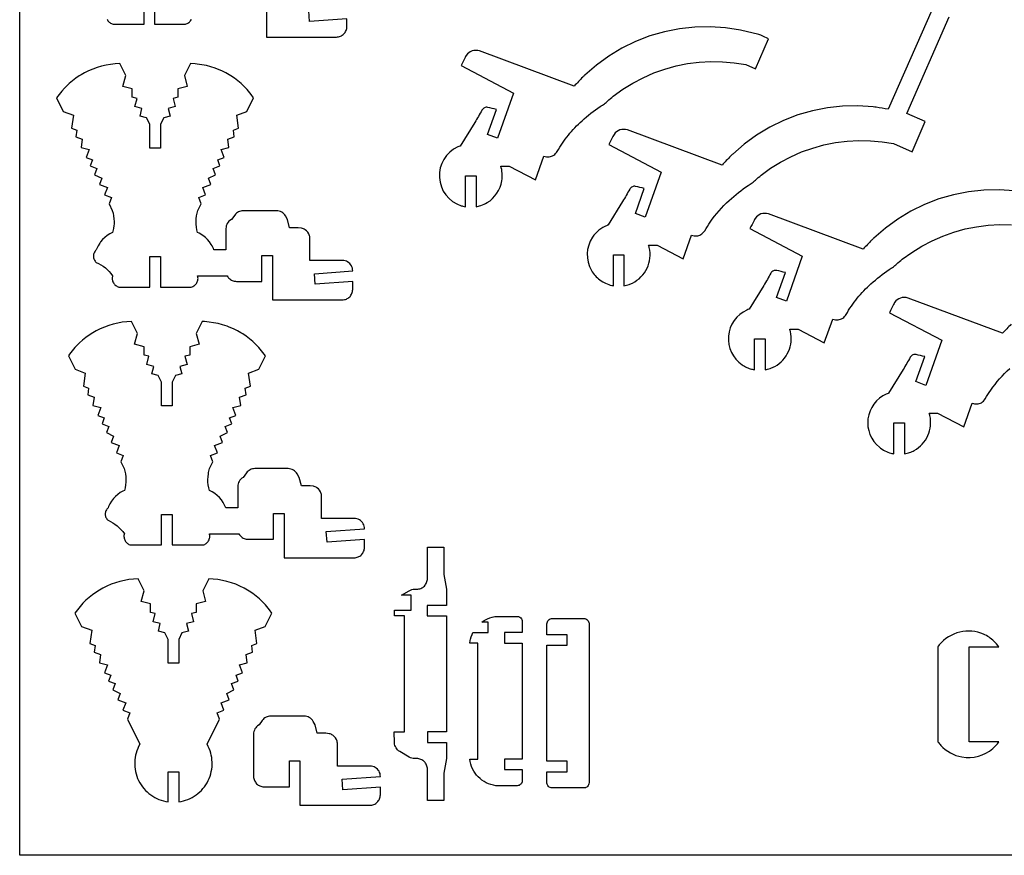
# Model space of a CAD drawing. Extents: x -403 to 467, y -286 to 186.
# Tile 1 of 4: x -403 to -123, y -286 to -48. Entities that reach past the tile are written whole.
import ezdxf

# ---------------------------------------------------------------- set-up
doc = ezdxf.new("R2010")
doc.units = 0
doc.header["$MEASUREMENT"] = 0
doc.layers.get('0').update_dxf_attribs({"linetype": 'CONTINUOUS'})
doc.layers.add('SECTIONCUTEDGES', color=18, linetype='CONTINUOUS')

msp = doc.modelspace()

# ---------------------------------------------------------------- linework, layer by layer
msp.add_lwpolyline([(466.61, 185.51), (466.61, -286.13), (-403.48, -286.13), (-403.48, 185.51)], close=True)
at = {"layer": 'SECTIONCUTEDGES'}
for points in [[(-378.6, -48.18), (-378.48, -48.41), (-378.35, -48.62), (-378.19, -48.83), (-378.01, -49.01), (-377.82, -49.17), (-377.61, -49.32), (-377.38, -49.44), (-377.15, -49.54), (-376.9, -49.62), (-368.09, -49.62), (-368.09, -40.94)], [(-365.09, -40.94), (-365.09, -49.62), (-356.28, -49.62), (-356.04, -49.54), (-355.8, -49.44), (-355.58, -49.32), (-355.37, -49.17), (-355.18, -49.01), (-355, -48.83), (-354.84, -48.62), (-354.7, -48.41), (-354.59, -48.18)], [(-333.21, -40.61), (-333.21, -53.26), (-313.31, -53.26), (-313.01, -53.25), (-312.71, -53.2), (-312.42, -53.13), (-312.15, -53.03), (-311.89, -52.9), (-311.64, -52.75), (-311.41, -52.58), (-311.2, -52.39), (-311.01, -52.17), (-310.83, -51.94), (-310.68, -51.7), (-310.56, -51.44), (-310.46, -51.16), (-310.38, -50.87), (-310.34, -50.58), (-310.32, -50.27), (-310.32, -48.06), (-320.98, -48.84), (-321.2, -45.82)]]:
    msp.add_lwpolyline(points, dxfattribs=at)
for points in [[(-143.7, -45.4), (-156.17, -73.8, -0.002171), (-159.61, -73.25, 0.013028), (-160.47, -73.13), (-164.82, -72.84), (-169.17, -72.93), (-173.5, -73.39), (-177.77, -74.23), (-181.95, -75.44), (-186.02, -77), (-189.93, -78.91), (-193.66, -81.15), (-197.18, -83.71), (-200.47, -86.56, 0.013028), (-201.09, -87.18, -0.002171), (-203.5, -89.69), (-230.45, -79.71, 0.161142), (-232.6, -79.71, 0.167596), (-234.25, -80.97, 0.03262), (-234.58, -81.54, -0.002417), (-235.74, -83.88), (-220.84, -91.75), (-225.38, -104.56), (-228.17, -103.45), (-225.66, -96.37, 0.000984), (-228.12, -95.78, 0.161021), (-229.04, -95.86, 0.167951), (-229.8, -96.55, -0.009744), (-231.81, -100.08), (-235.95, -106.76, -0.129096), (-236.1, -106.83, 0.054431), (-236.25, -106.87, 0.148247), (-240.38, -110.24, 0.286429), (-240.71, -119.68, 0.104197), (-238.28, -122.4, 0.101482), (-234.87, -123.96, 0.013414), (-234.66, -124.01, -0.004471), (-234.45, -124.04), (-234.45, -115.21), (-231.45, -115.21), (-231.45, -124.04, 0.023544), (-229.96, -123.65, 0.03569), (-229.02, -123.27, 0.169973), (-224.86, -119.08, 0.169094), (-224.21, -113.18, 0.017201), (-224.31, -112.82, -0.005733), (-224.41, -112.47), (-222.02, -112.47), (-214.57, -116.4), (-212.18, -109.67, 0.09929), (-210.75, -109.86, 0.116244), (-209.57, -109.49, 0.12564), (-208.45, -108.39, -0.015905), (-206.88, -105.95, -0.056835), (-201.47, -99.76, -0.035533), (-196.08, -95.5, -0.013715), (-195.49, -95.13, 0.024577), (-194.91, -94.74, 0.026089), (-194.01, -93.99, -0.020061), (-192.36, -92.59), (-189.67, -90.63), (-186.84, -88.87), (-183.89, -87.32), (-180.84, -85.98), (-177.7, -84.86), (-174.49, -83.98), (-171.23, -83.32), (-167.92, -82.9), (-164.6, -82.72), (-161.27, -82.78), (-157.95, -83.08), (-154.66, -83.61), (-149.4, -85.91), (-145.65, -77.34), (-150.91, -75.04), (-138.87, -47.51)], [(-120.29, -97.05), (-124.64, -96.76), (-128.99, -96.85), (-133.32, -97.31), (-137.59, -98.15), (-141.77, -99.35), (-145.84, -100.92), (-149.75, -102.83), (-153.48, -105.07), (-157, -107.63), (-160.29, -110.48, 0.013028), (-160.91, -111.09, -0.002171), (-163.32, -113.61), (-190.27, -103.63, 0.161142), (-192.42, -103.63, 0.167596), (-194.07, -104.89, 0.03262), (-194.4, -105.45, -0.002417), (-195.56, -107.8), (-180.66, -115.67), (-185.2, -128.48), (-187.99, -127.36), (-185.48, -120.29, 0.000984), (-187.94, -119.7, 0.161021), (-188.86, -119.78, 0.167951), (-189.62, -120.47, -0.009744), (-191.63, -123.99), (-195.77, -130.68, -0.104608), (-195.9, -130.75, 0.035992), (-196.45, -130.95, 0.271691), (-201.69, -138.38, 0.272097), (-197.77, -146.56, 0.041095), (-196.49, -147.28, 0.04113), (-195.11, -147.78, 0.017881), (-194.69, -147.87, -0.00596), (-194.26, -147.96), (-194.26, -139.12), (-191.26, -139.12), (-191.26, -147.96, 0.022698), (-189.8, -147.57, 0.051188), (-188.47, -146.99, 0.160914), (-184.59, -142.75, 0.163128), (-184.03, -137.1, 0.017201), (-184.13, -136.74, -0.005733), (-184.23, -136.38), (-181.84, -136.38), (-174.39, -140.32), (-172, -133.59, 0.110316), (-170.47, -133.75, 0.121881), (-169.16, -133.27, 0.112814), (-168.19, -132.24, -0.038886), (-165, -127.6, -0.039453), (-161.1, -123.5, -0.033728), (-155.9, -119.42, -0.013715), (-155.31, -119.05, 0.024577), (-154.73, -118.66, 0.026089), (-153.83, -117.91, -0.020061), (-152.18, -116.51), (-149.49, -114.55), (-146.66, -112.79), (-143.71, -111.24), (-140.66, -109.9), (-137.52, -108.78), (-134.31, -107.89), (-131.05, -107.24), (-127.74, -106.82), (-124.42, -106.64), (-121.09, -106.7)], [(-121.21, -135.01, -0.002171), (-123.62, -137.52), (-150.56, -127.54, 0.161142), (-152.72, -127.54, 0.167596), (-154.37, -128.8, 0.03262), (-154.69, -129.37, -0.002417), (-155.86, -131.71), (-140.96, -139.58), (-145.5, -152.39), (-148.29, -151.28), (-145.78, -144.21, 0.000984), (-148.24, -143.62, 0.161021), (-149.16, -143.7, 0.167951), (-149.92, -144.39, -0.009744), (-151.93, -147.91), (-156.07, -154.6, -0.104608), (-156.2, -154.67, 0.035992), (-156.75, -154.87, 0.259424), (-161.95, -161.89, 0.259758), (-158.72, -169.99, 0.052586), (-157.15, -171.02, 0.052673), (-155.41, -171.69, 0.017881), (-154.99, -171.79, -0.00596), (-154.56, -171.88), (-154.56, -163.04), (-151.56, -163.04), (-151.56, -171.88, 0.022698), (-150.1, -171.49, 0.051188), (-148.77, -170.91, 0.160914), (-144.89, -166.66, 0.163128), (-144.33, -161.01, 0.017201), (-144.43, -160.65, -0.005733), (-144.53, -160.3), (-142.14, -160.3), (-134.69, -164.23), (-132.3, -157.5, 0.09929), (-130.87, -157.69, 0.116244), (-129.68, -157.33, 0.12564), (-128.57, -156.23, -0.015905), (-127, -153.79, -0.056835), (-121.58, -147.59, -0.035533)]]:
    msp.add_lwpolyline(points, format="xyb", dxfattribs=at)
for points in [[(-276.54, -101.56), (-276.54, -92.73), (-273.54, -92.73), (-273.54, -101.56, 0.020963), (-272.23, -101.22, 0.061647), (-270.38, -100.39, 0.220567), (-266.21, -94.16, 0.114184), (-266.5, -89.98), (-264.11, -89.98), (-256.66, -93.92), (-254.28, -87.19, 0.110316), (-252.74, -87.36, 0.121881), (-251.43, -86.87, 0.112814), (-250.47, -85.84, -0.038886), (-247.27, -81.2, -0.039453), (-243.37, -77.1, -0.033728), (-238.17, -73.02, -0.013715), (-237.58, -72.65, 0.024577), (-237, -72.26, 0.026089), (-236.11, -71.51, -0.020061), (-234.46, -70.11), (-231.76, -68.15), (-228.93, -66.39), (-225.99, -64.84), (-222.94, -63.5), (-219.8, -62.38), (-216.59, -61.49), (-213.32, -60.84), (-210.02, -60.42), (-206.69, -60.24), (-203.36, -60.3), (-200.04, -60.59), (-196.75, -61.13), (-194.02, -62.33), (-190.27, -53.75, -0.004535), (-192.45, -52.77, 0.027218), (-193, -52.55), (-198.26, -51.32), (-202.57, -50.65), (-206.91, -50.36), (-211.26, -50.45), (-215.59, -50.91), (-219.86, -51.75), (-224.05, -52.95), (-228.11, -54.52), (-232.02, -56.43), (-235.75, -58.67), (-239.28, -61.23), (-242.56, -64.08, 0.013028), (-243.18, -64.7, -0.002171), (-245.59, -67.21), (-272.54, -57.23, 0.161142), (-274.69, -57.23, 0.167596), (-276.34, -58.49, 0.03262), (-276.67, -59.06, -0.002417), (-277.83, -61.4), (-262.93, -69.27), (-267.48, -82.08), (-270.26, -80.97), (-267.75, -73.89, 0.000984), (-270.22, -73.3, 0.161021), (-271.13, -73.38, 0.167951), (-271.89, -74.07, -0.009744), (-273.91, -77.6), (-278.05, -84.28, -0.104608), (-278.18, -84.35, 0.035992), (-278.73, -84.55, 0.3096), (-283.99, -93.24, 0.310426), (-277.79, -101.26, 0.017896), (-277.3, -101.4, 0.01187)], [(-124.66, -253.83), (-133.1, -253.83), (-133.1, -226.8), (-124.66, -226.8, 0.038073), (-126.09, -225.21, 0.086225), (-129.06, -223.22, 0.165526), (-135.83, -222.61, 0.163078), (-141.67, -226.28, -0.003274), (-142, -226.68, 0.092926), (-142.07, -226.8), (-142.07, -253.83, 0.085175), (-142.01, -253.94, 0.019014), (-141.24, -254.84, 0.164246), (-135.21, -258.14, 0.225008), (-126.4, -255.73, 0.029293), (-125.61, -254.96, 0.021768)]]:
    msp.add_lwpolyline(points, format="xyb", close=True, dxfattribs=at)
for points in [[(-382.03, -117.02), (-381.87, -117.21), (-381.69, -117.39), (-381, -117.72), (-380.34, -118.1), (-379.71, -118.52), (-379.1, -118.99), (-378.53, -119.49), (-378, -120.03), (-377.5, -120.61), (-377.04, -121.23), (-377.1, -121.48), (-377.14, -121.73), (-377.15, -121.98), (-377.13, -122.24), (-377.09, -122.49), (-377.02, -122.73), (-376.93, -122.97), (-376.82, -123.2), (-376.68, -123.42), (-376.52, -123.62), (-376.35, -123.81), (-376.15, -123.97), (-375.94, -124.11), (-375.72, -124.24), (-375.49, -124.34), (-375.24, -124.41), (-366.43, -124.41), (-366.43, -115.74), (-363.43, -115.74), (-363.43, -124.41), (-354.62, -124.41), (-354.37, -124.34), (-354.14, -124.24), (-353.91, -124.11), (-353.71, -123.97), (-353.51, -123.81), (-353.34, -123.62), (-353.18, -123.42), (-353.04, -123.2), (-352.92, -122.97), (-352.83, -122.73), (-352.77, -122.49), (-352.73, -122.24), (-352.71, -121.98), (-352.72, -121.73), (-352.76, -121.48), (-352.82, -121.23), (-344.4, -121.23), (-344.25, -121.48), (-344.08, -121.71), (-343.89, -121.92), (-343.67, -122.11), (-343.44, -122.29), (-343.2, -122.44), (-342.94, -122.56), (-342.66, -122.66), (-342.38, -122.74), (-342.08, -122.78), (-341.77, -122.8), (-334.54, -122.8), (-334.54, -115.41), (-331.54, -115.41), (-331.54, -128.06), (-311.65, -128.06), (-311.34, -128.04), (-311.05, -128), (-310.76, -127.92), (-310.48, -127.82), (-310.22, -127.7), (-309.98, -127.55), (-309.75, -127.38), (-309.53, -127.18), (-309.34, -126.97), (-309.17, -126.74), (-309.02, -126.49), (-308.89, -126.23), (-308.79, -125.96), (-308.72, -125.67), (-308.68, -125.37), (-308.66, -125.07), (-308.66, -122.86), (-319.32, -123.64), (-319.54, -120.62), (-308.66, -119.82), (-308.68, -119.44), (-308.76, -119.06), (-308.88, -118.7), (-309.05, -118.35), (-309.26, -118.03), (-309.51, -117.74), (-309.8, -117.49), (-310.12, -117.27), (-310.46, -117.1), (-310.83, -116.98), (-311.2, -116.9), (-311.59, -116.88), (-320.86, -116.88), (-320.86, -110.62), (-320.87, -110.34), (-320.91, -110.06), (-320.97, -109.8), (-321.06, -109.54), (-321.17, -109.29), (-321.44, -108.84), (-321.8, -108.44), (-322.22, -108.11), (-322.45, -107.98), (-322.69, -107.86), (-322.95, -107.77), (-323.21, -107.7), (-324.15, -107.57), (-326.62, -107.57), (-327.22, -105.16), (-327.8, -104.17), (-328.02, -103.84), (-328.28, -103.55), (-328.57, -103.3), (-328.89, -103.09), (-329.24, -102.92), (-329.61, -102.79), (-329.99, -102.72), (-330.38, -102.69), (-339.86, -102.69), (-340.21, -102.71), (-340.56, -102.78), (-340.89, -102.88), (-341.21, -103.02), (-341.51, -103.19), (-341.79, -103.4), (-342.04, -103.64), (-342.27, -103.92), (-343.18, -105.16), (-343.61, -105.44), (-343.9, -105.7), (-344.15, -105.99), (-344.37, -106.31), (-344.54, -106.66), (-344.66, -107.02), (-344.74, -107.41), (-344.76, -107.8), (-344.76, -113.87), (-348.17, -113.87), (-348.33, -113.46), (-348.71, -112.67), (-348.93, -112.29), (-349.42, -111.57), (-349.98, -110.91), (-350.61, -110.3), (-350.94, -110.02), (-351.66, -109.52), (-352.42, -109.08), (-352.82, -108.89), (-353.01, -108.12), (-353.15, -107.34), (-353.23, -106.55), (-353.25, -105.76), (-353.21, -104.97), (-353.11, -104.19), (-352.96, -103.41), (-352.75, -102.64), (-351.83, -100.77), (-352.52, -98.92), (-350.55, -98.19), (-351.34, -96.07), (-349.09, -95.24), (-349.75, -93.45), (-347.7, -92.44), (-348.37, -90.65), (-346.47, -89.95), (-347.11, -88.23), (-345.29, -87.55), (-346.12, -85.29), (-343.89, -84.72), (-344.21, -82.36), (-342.38, -81.68), (-342.64, -79.76), (-341.16, -79.21), (-341.67, -75.49), (-338.79, -74.42), (-336.89, -70.58), (-337.6, -69.6), (-338.36, -68.67), (-338.75, -68.22), (-339.58, -67.35), (-340.46, -66.53), (-341.38, -65.75), (-342.33, -65.02), (-343.33, -64.35), (-343.84, -64.03), (-344.79, -63.49), (-345.97, -62.9), (-347.18, -62.39), (-347.8, -62.15), (-349.05, -61.74), (-350.32, -61.41), (-351.6, -61.15), (-352.91, -60.96), (-353.56, -60.9), (-354.88, -60.83), (-356.55, -64.21), (-355.77, -67.31), (-358.42, -67.98), (-358.42, -70.38), (-359.78, -70.72), (-359.18, -73.07), (-361.19, -73.59), (-360.65, -75.75), (-362.49, -76.22), (-363.43, -78.1), (-363.43, -84.85), (-366.43, -84.85), (-366.43, -78.1), (-367.36, -76.22), (-369.21, -75.75), (-368.67, -73.59), (-370.68, -73.07), (-370.08, -70.72), (-371.44, -70.38), (-371.44, -67.98), (-374.09, -67.31), (-373.31, -64.21), (-374.98, -60.83), (-376.3, -60.9), (-377.6, -61.05), (-378.9, -61.27), (-380.18, -61.57), (-381.44, -61.94), (-382.68, -62.39), (-383.89, -62.9), (-385.07, -63.49), (-386.01, -64.03), (-386.53, -64.35), (-387.53, -65.02), (-388.48, -65.75), (-389.4, -66.53), (-389.84, -66.93), (-390.7, -67.78), (-391.5, -68.67), (-392.26, -69.6), (-392.97, -70.58), (-391.07, -74.42), (-388.19, -75.49), (-388.7, -79.21), (-387.21, -79.76), (-387.48, -81.68), (-385.65, -82.36), (-385.97, -84.72), (-383.73, -85.29), (-384.57, -87.55), (-382.75, -88.23), (-383.39, -89.95), (-381.49, -90.65), (-382.15, -92.44), (-380.11, -93.45), (-380.77, -95.24), (-378.52, -96.07), (-379.31, -98.19), (-377.34, -98.92), (-378.03, -100.77), (-377.11, -102.64), (-376.9, -103.41), (-376.74, -104.19), (-376.65, -104.97), (-376.61, -105.76), (-376.63, -106.55), (-376.66, -106.95), (-376.77, -107.73), (-376.93, -108.51), (-377.04, -108.89), (-377.83, -109.29), (-378.57, -109.76), (-379.25, -110.3), (-379.88, -110.91), (-380.44, -111.57), (-380.69, -111.92), (-381.15, -112.67), (-381.53, -113.46), (-381.69, -113.87), (-381.87, -114.05), (-382.03, -114.24), (-382.16, -114.45), (-382.27, -114.67), (-382.36, -114.9), (-382.43, -115.14), (-382.46, -115.38), (-382.48, -115.63), (-382.46, -115.88), (-382.43, -116.13), (-382.36, -116.36), (-382.27, -116.59), (-382.16, -116.81)], [(-378.68, -190.43), (-378.52, -190.62), (-378.34, -190.8), (-377.65, -191.13), (-376.99, -191.51), (-376.36, -191.93), (-375.75, -192.4), (-375.18, -192.9), (-374.65, -193.44), (-374.15, -194.02), (-373.69, -194.63), (-373.75, -194.88), (-373.79, -195.14), (-373.8, -195.39), (-373.78, -195.65), (-373.74, -195.9), (-373.68, -196.14), (-373.59, -196.38), (-373.47, -196.61), (-373.33, -196.83), (-373.18, -197.03), (-373, -197.21), (-372.81, -197.38), (-372.6, -197.52), (-372.37, -197.64), (-372.14, -197.74), (-371.89, -197.82), (-363.08, -197.82), (-363.08, -189.15), (-360.08, -189.15), (-360.08, -197.82), (-351.27, -197.82), (-351.03, -197.74), (-350.79, -197.64), (-350.57, -197.52), (-350.36, -197.38), (-350.16, -197.21), (-349.99, -197.03), (-349.83, -196.83), (-349.69, -196.61), (-349.58, -196.38), (-349.49, -196.14), (-349.42, -195.9), (-349.38, -195.65), (-349.37, -195.39), (-349.38, -195.14), (-349.41, -194.88), (-349.47, -194.63), (-341.05, -194.64), (-340.9, -194.89), (-340.73, -195.12), (-340.54, -195.33), (-340.33, -195.52), (-340.1, -195.69), (-339.85, -195.84), (-339.59, -195.97), (-339.31, -196.07), (-339.03, -196.14), (-338.73, -196.19), (-338.43, -196.2), (-331.19, -196.2), (-331.19, -188.82), (-328.19, -188.82), (-328.19, -201.47), (-308.3, -201.47), (-307.99, -201.45), (-307.7, -201.41), (-307.41, -201.33), (-307.14, -201.23), (-306.88, -201.11), (-306.63, -200.96), (-306.4, -200.78), (-306.19, -200.59), (-305.99, -200.38), (-305.82, -200.15), (-305.67, -199.9), (-305.55, -199.64), (-305.45, -199.37), (-305.37, -199.08), (-305.33, -198.78), (-305.31, -198.48), (-305.31, -196.26), (-315.97, -197.04), (-316.19, -194.03), (-305.31, -193.23), (-305.34, -192.85), (-305.41, -192.47), (-305.53, -192.1), (-305.7, -191.76), (-305.91, -191.44), (-306.16, -191.15), (-306.45, -190.9), (-306.77, -190.68), (-307.12, -190.51), (-307.48, -190.39), (-307.86, -190.31), (-308.24, -190.29), (-317.51, -190.29), (-317.51, -184.02), (-317.52, -183.74), (-317.56, -183.47), (-317.62, -183.2), (-317.71, -182.95), (-317.82, -182.7), (-318.1, -182.25), (-318.45, -181.85), (-318.87, -181.52), (-319.1, -181.38), (-319.34, -181.27), (-319.6, -181.17), (-319.87, -181.1), (-320.8, -180.98), (-323.27, -180.98), (-323.87, -178.57), (-324.45, -177.58), (-324.67, -177.25), (-324.93, -176.96), (-325.23, -176.71), (-325.55, -176.5), (-325.89, -176.33), (-326.26, -176.2), (-326.64, -176.13), (-327.03, -176.1), (-336.51, -176.1), (-336.87, -176.12), (-337.21, -176.18), (-337.54, -176.29), (-337.86, -176.42), (-338.16, -176.6), (-338.44, -176.81), (-338.7, -177.05), (-338.92, -177.32), (-339.83, -178.57), (-340.26, -178.85), (-340.55, -179.11), (-340.81, -179.4), (-341.02, -179.72), (-341.19, -180.07), (-341.31, -180.43), (-341.39, -180.81), (-341.41, -181.21), (-341.41, -187.28), (-344.82, -187.28), (-345.16, -186.47), (-345.58, -185.7), (-346.07, -184.98), (-346.64, -184.31), (-347.26, -183.71), (-347.95, -183.17), (-348.68, -182.7), (-349.47, -182.3), (-349.67, -181.53), (-349.8, -180.75), (-349.88, -179.96), (-349.9, -179.17), (-349.86, -178.38), (-349.77, -177.6), (-349.7, -177.21), (-349.52, -176.43), (-349.41, -176.05), (-348.48, -174.18), (-349.17, -172.33), (-347.2, -171.6), (-347.99, -169.48), (-345.74, -168.64), (-346.4, -166.86), (-344.36, -165.85), (-345.02, -164.06), (-343.12, -163.35), (-343.76, -161.64), (-341.94, -160.96), (-342.78, -158.7), (-340.54, -158.13), (-340.87, -155.77), (-339.03, -155.09), (-339.3, -153.17), (-337.81, -152.62), (-338.32, -148.9), (-335.44, -147.83), (-333.54, -143.99), (-334.25, -143.01), (-335.01, -142.08), (-335.41, -141.63), (-336.24, -140.76), (-337.11, -139.93), (-338.03, -139.16), (-338.99, -138.43), (-339.98, -137.76), (-340.5, -137.44), (-341.44, -136.9), (-342.63, -136.31), (-343.84, -135.79), (-344.45, -135.56), (-345.7, -135.15), (-346.97, -134.82), (-348.26, -134.56), (-349.56, -134.37), (-350.87, -134.26), (-351.53, -134.24), (-353.2, -137.61), (-352.42, -140.72), (-355.07, -141.39), (-355.07, -143.79), (-356.43, -144.13), (-355.83, -146.48), (-357.85, -146.99), (-357.3, -149.15), (-359.15, -149.62), (-360.08, -151.51), (-360.08, -158.26), (-363.08, -158.26), (-363.08, -151.51), (-364.02, -149.62), (-365.87, -149.15), (-365.32, -146.99), (-367.33, -146.48), (-366.73, -144.13), (-368.09, -143.79), (-368.09, -141.39), (-370.75, -140.72), (-369.96, -137.61), (-371.63, -134.24), (-372.95, -134.31), (-374.26, -134.45), (-375.55, -134.68), (-376.83, -134.98), (-378.09, -135.35), (-379.33, -135.79), (-380.54, -136.31), (-381.72, -136.9), (-382.67, -137.44), (-383.68, -138.09), (-384.66, -138.79), (-385.6, -139.54), (-386.5, -140.34), (-386.93, -140.76), (-387.76, -141.63), (-388.54, -142.54), (-389.27, -143.49), (-389.62, -143.99), (-387.72, -147.83), (-384.84, -148.9), (-385.35, -152.62), (-383.87, -153.17), (-384.13, -155.09), (-382.3, -155.77), (-382.62, -158.13), (-380.39, -158.7), (-381.23, -160.96), (-379.4, -161.64), (-380.04, -163.35), (-378.14, -164.06), (-378.81, -165.85), (-376.76, -166.86), (-377.42, -168.64), (-375.17, -169.48), (-375.96, -171.6), (-373.99, -172.33), (-374.68, -174.18), (-373.76, -176.05), (-373.55, -176.82), (-373.4, -177.6), (-373.3, -178.38), (-373.26, -179.17), (-373.28, -179.96), (-373.36, -180.75), (-373.5, -181.53), (-373.69, -182.3), (-374.09, -182.49), (-374.85, -182.92), (-375.57, -183.43), (-376.22, -184), (-376.82, -184.64), (-377.35, -185.33), (-377.8, -186.08), (-378.18, -186.87), (-378.34, -187.28), (-378.52, -187.46), (-378.68, -187.65), (-378.81, -187.86), (-378.92, -188.08), (-379.01, -188.31), (-379.08, -188.55), (-379.12, -188.79), (-379.13, -189.04), (-379.12, -189.29), (-379.08, -189.53), (-379.01, -189.77), (-378.92, -190), (-378.81, -190.22)], [(-295.59, -256.37), (-295.87, -256.13), (-296.11, -255.85), (-296.33, -255.54), (-296.5, -255.21), (-296.63, -254.87), (-296.72, -254.5), (-296.76, -254.12), (-296.86, -251), (-293.89, -251), (-293.89, -218), (-296.76, -218), (-296.76, -216.35), (-291.98, -216.35), (-291.98, -212.1), (-294.74, -212.1), (-292.6, -210.83), (-292.24, -210.64), (-291.85, -210.51), (-291.45, -210.43), (-291.05, -210.4), (-290.12, -210.38), (-289.82, -210.34), (-289.52, -210.26), (-289.24, -210.16), (-288.98, -210.03), (-288.73, -209.88), (-288.49, -209.7), (-288.27, -209.51), (-288.08, -209.29), (-287.9, -209.06), (-287.75, -208.8), (-287.62, -208.54), (-287.52, -208.26), (-287.44, -207.97), (-287.4, -207.66), (-287.38, -207.35), (-287.38, -198.45), (-282.68, -198.45), (-282.68, -206.22), (-281.98, -210.4), (-281.98, -215), (-287.46, -215), (-287.46, -218), (-281.98, -218), (-281.98, -251), (-287.39, -251), (-287.39, -254), (-281.98, -254), (-281.98, -258.6), (-282.68, -262.78), (-282.68, -270.55), (-287.38, -270.55), (-287.38, -261.64), (-287.4, -261.33), (-287.44, -261.03), (-287.52, -260.74), (-287.62, -260.46), (-287.75, -260.19), (-287.9, -259.94), (-288.08, -259.71), (-288.27, -259.49), (-288.49, -259.29), (-288.73, -259.12), (-288.98, -258.96), (-289.24, -258.84), (-289.52, -258.73), (-289.82, -258.66), (-290.12, -258.61), (-291.05, -258.6), (-291.45, -258.57), (-291.85, -258.49), (-292.24, -258.35), (-292.6, -258.17), (-295.27, -256.59)], [(-368.13, -267.15), (-367.68, -267.65), (-367.2, -268.11), (-366.7, -268.55), (-366.17, -268.96), (-365.62, -269.33), (-365.04, -269.67), (-364.45, -269.98), (-363.83, -270.25), (-363.2, -270.48), (-362.55, -270.67), (-361.89, -270.83), (-361.21, -270.94), (-361.21, -262.37), (-358.21, -262.37), (-358.21, -270.94), (-357.54, -270.83), (-356.88, -270.67), (-356.23, -270.48), (-355.6, -270.25), (-354.98, -269.98), (-354.39, -269.67), (-353.81, -269.33), (-353.26, -268.96), (-352.73, -268.55), (-352.22, -268.11), (-351.75, -267.65), (-351.3, -267.15), (-350.88, -266.62), (-350.49, -266.07), (-350.13, -265.49), (-349.81, -264.88), (-349.53, -264.26), (-349.29, -263.62), (-349.09, -262.98), (-348.92, -262.32), (-348.8, -261.66), (-348.72, -261), (-348.68, -260.33), (-348.69, -259.66), (-348.73, -259), (-348.81, -258.34), (-348.93, -257.68), (-349.09, -257.03), (-349.29, -256.38), (-349.54, -255.75), (-349.82, -255.13), (-350.14, -254.53), (-346.61, -247.4), (-347.3, -245.55), (-345.34, -244.82), (-346.12, -242.7), (-343.87, -241.86), (-344.54, -240.08), (-342.49, -239.06), (-343.15, -237.27), (-341.25, -236.57), (-341.89, -234.85), (-340.07, -234.17), (-340.91, -231.92), (-338.67, -231.35), (-339, -228.98), (-337.16, -228.3), (-337.43, -226.38), (-335.94, -225.83), (-336.45, -222.11), (-333.57, -221.04), (-331.67, -217.2), (-332.38, -216.23), (-333.14, -215.29), (-333.54, -214.84), (-334.37, -213.97), (-335.24, -213.15), (-336.16, -212.38), (-337.12, -211.65), (-338.12, -210.97), (-338.63, -210.66), (-339.58, -210.12), (-340.76, -209.53), (-341.97, -209.01), (-343.2, -208.56), (-344.46, -208.19), (-345.74, -207.89), (-347.04, -207.67), (-348.35, -207.52), (-349.66, -207.45), (-351.34, -210.83), (-350.55, -213.93), (-353.2, -214.61), (-353.2, -217), (-354.56, -217.35), (-353.96, -219.7), (-355.98, -220.21), (-355.43, -222.37), (-357.28, -222.84), (-358.21, -224.73), (-358.21, -231.47), (-361.21, -231.47), (-361.21, -224.73), (-362.15, -222.84), (-364, -222.37), (-363.45, -220.21), (-365.46, -219.7), (-364.87, -217.35), (-366.22, -217), (-366.22, -214.61), (-368.88, -213.93), (-368.09, -210.83), (-369.76, -207.45), (-371.08, -207.52), (-372.39, -207.67), (-373.68, -207.89), (-374.96, -208.19), (-376.22, -208.56), (-377.46, -209.01), (-378.67, -209.53), (-379.85, -210.12), (-380.8, -210.66), (-381.81, -211.31), (-382.79, -212.01), (-383.73, -212.76), (-384.63, -213.56), (-385.48, -214.4), (-386.29, -215.29), (-387.04, -216.23), (-387.75, -217.2), (-385.85, -221.04), (-382.97, -222.11), (-383.48, -225.83), (-382, -226.38), (-382.26, -228.3), (-380.43, -228.98), (-380.75, -231.35), (-378.52, -231.92), (-379.36, -234.17), (-377.53, -234.85), (-378.17, -236.57), (-376.27, -237.27), (-376.94, -239.06), (-374.89, -240.08), (-375.55, -241.86), (-373.3, -242.7), (-374.09, -244.82), (-372.13, -245.55), (-372.81, -247.4), (-369.29, -254.53), (-369.61, -255.13), (-369.89, -255.75), (-370.13, -256.38), (-370.33, -257.03), (-370.5, -257.68), (-370.62, -258.34), (-370.7, -259), (-370.74, -259.66), (-370.74, -260.33), (-370.7, -261), (-370.62, -261.66), (-370.5, -262.32), (-370.34, -262.98), (-370.14, -263.62), (-369.9, -264.26), (-369.61, -264.88), (-369.29, -265.49), (-368.94, -266.07), (-368.55, -266.62)], [(-273.39, -263.31), (-273.82, -262.75), (-274.2, -262.15), (-274.53, -261.53), (-274.81, -260.87), (-275.03, -260.19), (-275.2, -259.48), (-275.32, -258.75), (-273.01, -258.75), (-273.01, -225.75), (-275.32, -225.75), (-275.2, -225.02), (-275.13, -224.66), (-274.93, -223.96), (-274.67, -223.29), (-274.42, -222.75), (-270.11, -222.75), (-270.11, -219.75), (-271.86, -219.75), (-271.26, -219.34), (-270.63, -219), (-270.31, -218.84), (-269.64, -218.57), (-268.95, -218.36), (-268.23, -218.21), (-267.87, -218.15), (-261.72, -218.16), (-261.43, -218.22), (-261.29, -218.27), (-261.04, -218.41), (-260.82, -218.59), (-260.64, -218.81), (-260.5, -219.06), (-260.41, -219.34), (-260.38, -219.64), (-260.38, -222.75), (-265.45, -222.75), (-265.45, -225.75), (-260.38, -225.75), (-260.38, -258.75), (-265.45, -258.75), (-265.45, -261.75), (-260.38, -261.75), (-260.39, -265), (-260.45, -265.29), (-260.5, -265.43), (-260.64, -265.69), (-260.82, -265.91), (-261.04, -266.09), (-261.29, -266.23), (-261.57, -266.31), (-261.87, -266.34), (-267.89, -266.34), (-268.62, -266.22), (-269.32, -266.03), (-270, -265.79), (-270.65, -265.49), (-271.27, -265.15), (-271.86, -264.75), (-272.41, -264.31), (-272.92, -263.83)], [(-252.93, -266.52), (-253.11, -266.3), (-253.25, -266.05), (-253.3, -265.91), (-253.36, -265.62), (-253.37, -262.36), (-247.61, -262.36), (-247.61, -259.36), (-253.37, -259.36), (-253.37, -226.36), (-247.61, -226.36), (-247.61, -223.36), (-253.37, -223.36), (-253.37, -220.26), (-253.34, -219.96), (-253.25, -219.68), (-253.11, -219.42), (-252.93, -219.2), (-252.71, -219.02), (-252.46, -218.88), (-252.32, -218.83), (-252.03, -218.77), (-242.86, -218.76), (-242.56, -218.79), (-242.28, -218.88), (-242.03, -219.02), (-241.81, -219.2), (-241.63, -219.42), (-241.49, -219.68), (-241.44, -219.81), (-241.38, -220.11), (-241.37, -265.46), (-241.4, -265.77), (-241.49, -266.05), (-241.63, -266.3), (-241.81, -266.52), (-242.03, -266.7), (-242.28, -266.84), (-242.42, -266.89), (-242.71, -266.95), (-251.88, -266.96), (-252.18, -266.93), (-252.46, -266.84), (-252.71, -266.7)], [(-311.46, -267.48), (-311.68, -264.46), (-300.8, -263.66), (-300.82, -263.28), (-300.89, -262.9), (-301.02, -262.54), (-301.18, -262.19), (-301.4, -261.87), (-301.65, -261.58), (-301.94, -261.33), (-302.26, -261.11), (-302.6, -260.94), (-302.97, -260.82), (-303.34, -260.74), (-303.73, -260.72), (-313, -260.72), (-313, -254.46), (-313.01, -254.18), (-313.05, -253.9), (-313.11, -253.64), (-313.2, -253.38), (-313.3, -253.13), (-313.58, -252.68), (-313.75, -252.47), (-314.14, -252.11), (-314.35, -251.95), (-314.58, -251.82), (-314.83, -251.7), (-315.09, -251.61), (-315.35, -251.54), (-316.29, -251.41), (-318.76, -251.41), (-319.36, -249), (-319.94, -248.01), (-320.16, -247.68), (-320.42, -247.39), (-320.71, -247.14), (-321.03, -246.93), (-321.38, -246.76), (-321.74, -246.63), (-322.12, -246.56), (-322.52, -246.53), (-332, -246.53), (-332.35, -246.55), (-332.7, -246.62), (-333.03, -246.72), (-333.35, -246.86), (-333.65, -247.03), (-333.93, -247.24), (-334.18, -247.48), (-334.41, -247.76), (-335.32, -249), (-335.75, -249.28), (-336.04, -249.54), (-336.29, -249.83), (-336.5, -250.15), (-336.67, -250.5), (-336.8, -250.86), (-336.87, -251.25), (-336.9, -251.64), (-336.9, -263.65), (-336.88, -263.95), (-336.84, -264.25), (-336.77, -264.54), (-336.66, -264.81), (-336.54, -265.07), (-336.39, -265.32), (-336.22, -265.55), (-336.02, -265.76), (-335.81, -265.95), (-335.58, -266.13), (-335.34, -266.28), (-335.07, -266.4), (-334.8, -266.5), (-334.51, -266.58), (-334.22, -266.62), (-333.91, -266.64), (-326.68, -266.64), (-326.68, -259.25), (-323.68, -259.25), (-323.68, -271.9), (-303.79, -271.9), (-303.48, -271.88), (-303.18, -271.84), (-302.9, -271.76), (-302.62, -271.66), (-302.36, -271.54), (-302.11, -271.39), (-301.88, -271.22), (-301.67, -271.02), (-301.48, -270.81), (-301.31, -270.58), (-301.16, -270.33), (-301.03, -270.07), (-300.93, -269.8), (-300.86, -269.51), (-300.81, -269.21), (-300.8, -268.91), (-300.8, -266.7)]]:
    msp.add_lwpolyline(points, close=True, dxfattribs=at)

doc.saveas('drawing.dxf')
